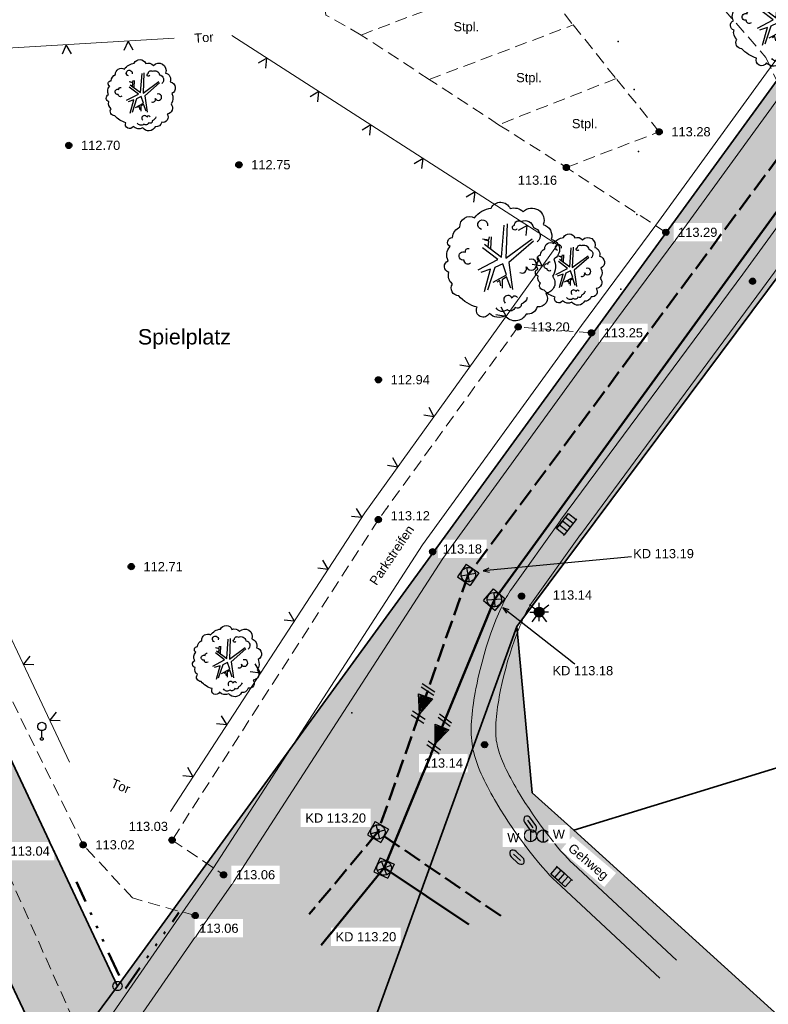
# Model space of a CAD drawing. Header units: metres. Extents: x 32322276 to 32322733, y 5638285 to 5638678.
# Tile 12 of 29: x 32322383 to 32322413, y 5638416 to 5638456. Entities that reach past the tile are written whole.
import ezdxf

# ---------------------------------------------------------------- set-up
doc = ezdxf.new("R2010")
doc.units = ezdxf.units.M
for name, pattern in [('1', [0]), ('120', [0]), ('121', [2, 0.75, -0.25, 0.75, -0.25]), ('123', [0]), ('125', [2, 0.75, -0.25, 0.75, -0.25]), ('20', [1.5, 0.5, -0.25, 0.5, -0.25]), ('68', [0]), ('77', [3.025, 1.025, -0.5, 0, -0.5, 0, -0.5, 0, -0.5])]:
    doc.linetypes.add(name, pattern=pattern)
doc.layers.get('0').update_dxf_attribs({"color": 1, "linetype": 'CONTINUOUS'})
for name, color, linetype in [('Allgemein', 7, 'CONTINUOUS'), ('alte Grenzen', 7, 'CONTINUOUS'), ('Beleuchtung', 7, 'CONTINUOUS'), ('Bäume Stäucher', 7, 'CONTINUOUS'), ('Ebene 1', 7, 'CONTINUOUS'), ('Ebene 301', 7, 'CONTINUOUS'), ('Ebene 303', 7, 'CONTINUOUS'), ('Fahrbahn', 7, 'CONTINUOUS'), ('Flurgrenze', 7, 'CONTINUOUS'), ('Höhenpunkte', 7, 'CONTINUOUS'), ('Höhentexte', 7, 'CONTINUOUS'), ('Schilder_ Wegweiser_ Signalisierung', 7, 'CONTINUOUS'), ('sonstiges', 7, 'CONTINUOUS'), ('Straßenkanal', 7, 'CONTINUOUS'), ('Texte zu Fahrbahn - Toptexte', 7, 'CONTINUOUS'), ('vorhandene Straße', 7, 'CONTINUOUS'), ('WS  GS  Hydrant  Gulli  usw', 7, 'CONTINUOUS')]:
    doc.layers.add(name, color=color, linetype=linetype)
doc.styles.add('n', font='Arial.ttf')
doc.styles.add('Textart 25', font='Arial.ttf')

# ---------------------------------------------------------------- blocks, each defined once
blk = doc.blocks.new('S18', base_point=(0, -0.25))
at = {"color": 0, "lineweight": -2}
for points in [[(-0.45, -0.225), (-0.45, 0.225)], [(0, 0.225), (-0.45, 0.225), (0.45, 0.225)], [(-0.225, 0.225), (-0.225, -0.225)], [(0.45, -0.225), (0, -0.225), (0, 0.225), (0.45, 0.225), (0.45, -0.225), (0.495, -0.225)], [(0.225, -0.225), (0.225, 0.225)], [(0, -0.225), (-0.45, -0.225), (-0.495, -0.225)]]:
    blk.add_lwpolyline(points, dxfattribs=at)
blk = doc.blocks.new('S10')
at = {"color": 0, "lineweight": -2}
blk.add_lwpolyline([(0.433013, -0.25, -0.577350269), (-0.433013, -0.25, -0.577350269), (0, 0.5, -0.577350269)], format="xyb", close=True, dxfattribs=at)
blk.add_lwpolyline([(0, 0.5), (0, -0.5)], dxfattribs=at)
blk = doc.blocks.new('S15')
at = {"color": 0, "lineweight": -2}
blk.add_lwpolyline([(0.25, 0.2), (-0.25, 0.2, 0.344344), (-0.5, 0, 0.352988), (-0.25, -0.2), (0.25, -0.2, 0.352988), (0.5, 0, 0.352988)], format="xyb", close=True, dxfattribs=at)
blk.add_lwpolyline([(-0.25, 0), (0.25, 0)], dxfattribs=at)
blk = doc.blocks.new('S4')
at = {"color": 7}
for points in [[(-0.5, 0.5), (0.5, 0.5), (0.5, -0.5)], [(-0.5, 0.5), (-0.5, -0.5)], [(-0.5, -0.5), (0.5, -0.5)]]:
    blk.add_lwpolyline(points, dxfattribs=at)
at = {"color": 0, "lineweight": -2}
blk.add_lwpolyline([(0.408503, -0.23585, -0.577350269), (-0.408503, -0.23585, -0.577350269), (0, 0.471699, -0.577350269)], format="xyb", close=True, dxfattribs=at)
for points in [[(0.333542, 0.333542), (-0.333542, -0.333542)], [(0.333542, -0.333542), (-0.333542, 0.333542)]]:
    blk.add_lwpolyline(points, dxfattribs=at)
blk = doc.blocks.new('S176', base_point=(0, -0.4))
at = {"color": 0, "lineweight": -2}
for points in [[(0.194856, 0.1625, -0.577350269), (-0.194856, 0.1625, -0.577350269), (0, 0.5, -0.577350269)], [(0.064952, -0.4375, -0.577350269), (-0.064952, -0.4375, -0.577350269), (0, -0.325, -0.577350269)]]:
    blk.add_lwpolyline(points, format="xyb", close=True, dxfattribs=at)
blk.add_lwpolyline([(0, -0.325), (0, 0.05)], dxfattribs=at)
blk = doc.blocks.new('S5')
at = {"true_color": 0xff7300}
blk.add_hatch(color=30, dxfattribs=at).paths.add_polyline_path([(0.2, 0), (0.193185, -0.051764), (0.173205, -0.1), (0.141421, -0.141421), (0.1, -0.173205), (0.051764, -0.193185), (0, -0.2), (-0.051764, -0.193185), (-0.1, -0.173205), (-0.141421, -0.141421), (-0.173205, -0.1), (-0.193185, -0.051764), (-0.2, 0), (-0.193185, 0.051764), (-0.173205, 0.1), (-0.141421, 0.141421), (-0.1, 0.173205), (-0.051764, 0.193185), (0, 0.2), (0.051764, 0.193185), (0.1, 0.173205), (0.141421, 0.141421), (0.173205, 0.1), (0.193185, 0.051764)], flags=0)
at = {"color": 0, "lineweight": -2}
for points in [[(-0.16, 0.12), (-0.4, 0.3)], [(-0.375, 0), (-0.2, 0)], [(0, 0.2), (0, 0.375)], [(0.16, 0.12), (0.4, 0.3)], [(0.375, 0), (0.2, 0)], [(-0.12, -0.16), (-0.3, -0.4)], [(0, -0.375), (0, -0.2)], [(0.12, -0.16), (0.3, -0.4)]]:
    blk.add_lwpolyline(points, dxfattribs=at)
blk.add_lwpolyline([(0.173205, -0.1, -0.577350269), (-0.173205, -0.1, -0.577350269), (0, 0.2, -0.577350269)], format="xyb", close=True, dxfattribs=at)
blk = doc.blocks.new('S3')
at = {"color": 0, "lineweight": -2}
blk.add_lwpolyline([(0.433013, -0.25, -0.5773502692), (-0.433013, -0.25, -0.5773502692), (0, 0.5, -0.5773502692)], format="xyb", close=True, dxfattribs=at)
blk = doc.blocks.new('S107')
at = {"lineweight": -2}
blk.add_hatch(color=0, dxfattribs=at).paths.add_polyline_path([(0.5, 0), (0.489765, -0.100649), (0.459479, -0.197178), (0.410382, -0.285634), (0.344483, -0.362396), (0.264482, -0.424322), (0.173653, -0.468876), (0.075714, -0.494234), (-0.025325, -0.499358), (-0.125326, -0.484039), (-0.220197, -0.448902), (-0.306053, -0.395388), (-0.379379, -0.325686), (-0.437173, -0.242651), (-0.47707, -0.149682), (-0.497435, -0.050584), (-0.497435, 0.050584), (-0.47707, 0.149682), (-0.437173, 0.242651), (-0.379379, 0.325686), (-0.306053, 0.395388), (-0.220197, 0.448902), (-0.125326, 0.484039), (-0.025325, 0.499358), (0.075714, 0.494234), (0.173653, 0.468876), (0.264482, 0.424322), (0.344483, 0.362396), (0.410382, 0.285634), (0.459479, 0.197178), (0.489765, 0.100649)], flags=0)
at = {"color": 0, "lineweight": -2}
blk.add_lwpolyline([(0.433013, -0.25, -0.5773502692), (-0.433013, -0.25, -0.5773502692), (0, 0.5, -0.5773502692)], format="xyb", close=True, dxfattribs=at)
blk = doc.blocks.new('S115')
at = {"color": 92, "true_color": 0x00cd00}
blk.add_lwpolyline([(0.38, 0.18, -0.720322), (0.4, 0.02, -0.293105), (0.39, -0.12, -0.60356), (0.335, -0.26, -0.682674), (0.265, -0.37, -0.389231), (0.175, -0.43, -0.560861), (0.005, -0.445, -0.33185), (-0.125, -0.425, -0.983969), (-0.225, -0.375, -0.154039), (-0.375, -0.28, -0.618334), (-0.425, -0.185, -0.323718), (-0.455, -0.09, -0.727182), (-0.46, 0.005, -0.3406), (-0.445, 0.12, -0.78117), (-0.425, 0.195, -0.280586), (-0.365, 0.28, -0.603026), (-0.245, 0.355, -0.210061), (-0.11, 0.435, -0.647135), (0.045, 0.43, -0.293004), (0.15, 0.405, -0.808724), (0.315, 0.3, -0.423577)], format="xyb", close=True, dxfattribs=at)
for points in [[(-0.19, 0.26, -2.311325), (-0.14, 0.29)], [(0.1, 0.265, -1.589785), (0.08, 0.295, -0.618917), (0.135, 0.325, -0.49854), (0.235, 0.275, -0.65059), (0.265, 0.16)], [(-0.28, -0.015, -0.683441), (-0.33, 0.01, -1.429021), (-0.32, 0.075, -0.554902), (-0.29, 0.105)], [(0.125, -0.09, 0.752735), (0.175, -0.045, 2.3423), (0.2, 0.015)], [(0.185, -0.295, -0.230204), (0.135, -0.35, -0.683441), (0.085, -0.375, -0.556841), (0.02, -0.395, -0.46095), (-0.07, -0.38)], [(0.105, -0.295, 0.635794), (0.06, -0.3, 1.273144), (0.005, -0.34)]]:
    blk.add_lwpolyline(points, format="xyb", dxfattribs=at)
at = {"color": 34}
for points in [[(-0.165, 0.14), (-0.025, 0.035), (-0.005, 0.295)], [(0.02, 0.305), (0.01, 0.025), (0.225, 0.185)], [(-0.18, 0.185), (-0.13, 0.175), (-0.125, 0.2)], [(-0.135, 0.115), (-0.13, 0.165), (-0.165, 0.175)], [(-0.11, 0.2), (-0.115, 0.105)], [(0.235, 0.165), (0.035, -0.01), (0.065, -0.23)], [(-0.215, -0.07), (-0.055, 0.015), (-0.18, 0.11)], [(-0.165, -0.245), (-0.115, -0.065), (-0.195, -0.09)], [(-0.095, -0.17), (0.015, -0.11), (-0.015, -0.02), (-0.08, -0.05), (-0.14, -0.235)], [(-0.03, -0.2), (-0.04, -0.155), (-0.065, -0.17)], [(0.05, -0.22), (0.015, -0.125), (-0.02, -0.15), (-0.02, -0.22)]]:
    blk.add_lwpolyline(points, dxfattribs=at)
blk = doc.blocks.new('S21')
at = {"color": 0, "lineweight": -2}
for points in [[(-0.4, 0.2), (-0.5, -0.2)], [(-0.4, -0.2), (-0.3, 0.2)], [(0.025, 0), (0.05, 0)], [(0.3, -0.2), (0.4, 0.2)], [(0.5, 0.2), (0.4, -0.2)]]:
    blk.add_lwpolyline(points, dxfattribs=at)
for points in [[(-0.3, 0), (0.2, 0.2), (0.2, -0.2)], [(-0.225, 0), (0.175, 0.15), (0.175, -0.15)], [(-0.15, 0), (0.15, 0.1), (0.15, -0.1)], [(-0.1, 0), (0.125, 0.075), (0.125, -0.075)], [(-0.05, 0), (0.1, 0.05), (0.1, -0.05)], [(0, 0), (0.075, 0.025), (0.075, -0.025)]]:
    blk.add_lwpolyline(points, close=True, dxfattribs=at)
blk = doc.blocks.new('S20', base_point=(0, -0.5))
at = {"color": 0, "lineweight": -2}
blk.add_lwpolyline([(-0.5, 0.5), (0, -0.5), (0.5, 0.5)], dxfattribs=at)

msp = doc.modelspace()

# ---------------------------------------------------------------- hatches: boundary and pattern name
at = {"layer": 'vorhandene Straße', "lineweight": 25, "true_color": 0xe6d499}
for points in [[(32322377.693, 5638390.9), (32322364.469, 5638375.554), (32322363.624, 5638369.784), (32322362.442, 5638373.945), (32322353.062, 5638375.49), (32322375.299, 5638401.46), (32322379.077, 5638406.551), (32322384.203, 5638413.458), (32322386.827, 5638416.994), (32322422.412, 5638465.866), (32322453.75, 5638495.375), (32322494.449, 5638536.254), (32322502.622, 5638544.464), (32322506.363, 5638548.221), (32322511.283, 5638550.273), (32322641.046, 5638604.39), (32322678.631, 5638620.063), (32322717.199, 5638636.145), (32322731.678, 5638642.183), (32322732.572, 5638639.315), (32322733.159, 5638637.434), (32322725.745, 5638634.305), (32322707.937, 5638626.878), (32322703.893, 5638625.192), (32322652.737, 5638603.859), (32322629.934, 5638594.349), (32322620.775, 5638590.529), (32322600.963, 5638582.266), (32322585.703, 5638575.902), (32322572.621, 5638570.446), (32322555.094, 5638563.137), (32322534.66, 5638554.614), (32322509.094, 5638543.952), (32322496.035, 5638531.135), (32322471.489, 5638507.042), (32322467.668, 5638503.292), (32322467.196, 5638502.829), (32322456.801, 5638492.626), (32322456.192, 5638492.029), (32322443.503, 5638479.574), (32322442.464, 5638478.554), (32322428.07, 5638464.427), (32322426.136, 5638462.53), (32322403.12, 5638431.659), (32322396.106, 5638412.279), (32322385.508, 5638399.98)], [(32322350.441, 5638494.262), (32322386.827, 5638416.994), (32322384.203, 5638413.458), (32322380.203, 5638421.902), (32322376.264, 5638430.014), (32322372.519, 5638438.153), (32322368.671, 5638446.29), (32322360.977, 5638462.563), (32322354.47, 5638476.323), (32322350.331, 5638484.726), (32322346.422, 5638493.221), (32322335.009, 5638521.385), (32322331.373, 5638531.205), (32322335.274, 5638532.387)], [(32322428.203, 5638390.399), (32322417.83, 5638399.887), (32322403.772, 5638412.748), (32322396.106, 5638412.279), (32322403.12, 5638431.659), (32322403.754, 5638424.878), (32322405.444, 5638423.349), (32322420.241, 5638409.947), (32322435.389, 5638414.756), (32322441.003, 5638396.784), (32322447.263, 5638376.724), (32322453.478, 5638356.806), (32322459.835, 5638336.432), (32322467.913, 5638317.008), (32322477.804, 5638293.218), (32322483.722, 5638290.595), (32322466.221, 5638284.521), (32322469.004, 5638290.933), (32322463.067, 5638305.396), (32322457.703, 5638318.454), (32322452.304, 5638331.624), (32322446.968, 5638344.631), (32322441.696, 5638357.485), (32322436.324, 5638370.583)]]:
    msp.add_hatch(color=41, dxfattribs=at).paths.add_polyline_path(points, flags=0)

# ---------------------------------------------------------------- linework, layer by layer
at = {"layer": 'alte Grenzen', "color": 7, "linetype": '1', "lineweight": 35}
for p, q in [((32322380.203, 5638421.902), (32322384.203, 5638413.458)), ((32322384.203, 5638413.458), (32322386.827, 5638416.994))]:
    msp.add_line(p, q, dxfattribs=at)
at = {"layer": 'Ebene 1', "color": 5, "linetype": '125', "lineweight": 50}
msp.add_line((32322402.469, 5638419.856), (32322397.456, 5638423.28, 113.205), dxfattribs=at)
at = {"layer": 'Ebene 1', "color": 7, "linetype": '77', "lineweight": 50}
for p, q in [((32322386.89, 5638417.421), (32322385.154, 5638421.243)), ((32322387.151, 5638416.899), (32322389.334, 5638419.994))]:
    msp.add_line(p, q, dxfattribs=at)
at = {"layer": 'Ebene 301', "lineweight": 18}
for p, q in [((32322412.341, 5638446.046, 113.179), (32322421.504, 5638458.622, 113.179)), ((32322413.147, 5638445.454, 113.179), (32322422.312, 5638458.034, 113.179)), ((32322402.797, 5638433.025, 113.11), (32322402.856, 5638433.117, 113.11)), ((32322402.856, 5638433.117, 113.11), (32322402.909, 5638433.191, 113.11)), ((32322402.585, 5638432.637, 113.11), (32322402.637, 5638432.741, 113.11)), ((32322402.637, 5638432.741, 113.11), (32322402.693, 5638432.845, 113.11)), ((32322402.693, 5638432.845, 113.11), (32322402.744, 5638432.934, 113.11)), ((32322402.744, 5638432.934, 113.11), (32322402.797, 5638433.025, 113.11)), ((32322402.376, 5638432.187, 113.11), (32322402.427, 5638432.302, 113.11)), ((32322402.427, 5638432.302, 113.11), (32322402.479, 5638432.419, 113.11)), ((32322402.479, 5638432.419, 113.11), (32322402.533, 5638432.534, 113.11)), ((32322402.533, 5638432.534, 113.11), (32322402.585, 5638432.637, 113.11)), ((32322403.525, 5638432.281, 113.11), (32322403.566, 5638432.357, 113.11)), ((32322403.566, 5638432.357, 113.11), (32322403.609, 5638432.431, 113.11)), ((32322403.609, 5638432.431, 113.11), (32322403.651, 5638432.504, 113.11)), ((32322403.651, 5638432.504, 113.11), (32322403.685, 5638432.558, 113.11)), ((32322403.685, 5638432.558, 113.11), (32322403.723, 5638432.611, 113.11)), ((32322402.171, 5638431.679, 113.11), (32322402.272, 5638431.933, 113.11)), ((32322402.272, 5638431.933, 113.11), (32322402.323, 5638432.06, 113.11)), ((32322402.323, 5638432.06, 113.11), (32322402.376, 5638432.187, 113.11)), ((32322403.294, 5638431.79, 113.11), (32322403.341, 5638431.897, 113.11)), ((32322403.341, 5638431.897, 113.11), (32322403.389, 5638432.003, 113.11)), ((32322403.389, 5638432.003, 113.11), (32322403.433, 5638432.098, 113.11)), ((32322403.433, 5638432.098, 113.11), (32322403.479, 5638432.19, 113.11)), ((32322403.479, 5638432.19, 113.11), (32322403.525, 5638432.281, 113.11)), ((32322402.069, 5638431.398, 113.11), (32322402.171, 5638431.679, 113.11)), ((32322403.105, 5638431.323, 113.11), (32322403.201, 5638431.562, 113.11)), ((32322403.201, 5638431.562, 113.11), (32322403.248, 5638431.681, 113.11)), ((32322403.248, 5638431.681, 113.11), (32322403.294, 5638431.79, 113.11)), ((32322401.879, 5638430.824, 113.11), (32322401.974, 5638431.11, 113.11)), ((32322401.974, 5638431.11, 113.11), (32322402.069, 5638431.398, 113.11)), ((32322403.014, 5638431.07, 113.11), (32322403.105, 5638431.323, 113.11)), ((32322401.787, 5638430.517, 113.11), (32322401.879, 5638430.824, 113.11)), ((32322402.833, 5638430.523, 113.11), (32322402.923, 5638430.797, 113.11)), ((32322402.923, 5638430.797, 113.11), (32322403.014, 5638431.07, 113.11)), ((32322401.705, 5638430.213, 113.11), (32322401.787, 5638430.517, 113.11)), ((32322402.749, 5638430.244, 113.11), (32322402.833, 5638430.523, 113.11)), ((32322401.548, 5638429.592, 113.11), (32322401.623, 5638429.909, 113.11)), ((32322401.623, 5638429.909, 113.11), (32322401.705, 5638430.213, 113.11)), ((32322402.593, 5638429.662, 113.11), (32322402.671, 5638429.953, 113.11)), ((32322402.671, 5638429.953, 113.11), (32322402.749, 5638430.244, 113.11)), ((32322401.485, 5638429.286, 113.11), (32322401.548, 5638429.592, 113.11)), ((32322402.524, 5638429.375, 113.11), (32322402.593, 5638429.662, 113.11)), ((32322401.424, 5638428.977, 113.11), (32322401.453, 5638429.133, 113.11)), ((32322401.453, 5638429.133, 113.11), (32322401.485, 5638429.286, 113.11)), ((32322402.434, 5638428.94, 113.11), (32322402.464, 5638429.085, 113.11)), ((32322402.464, 5638429.085, 113.11), (32322402.524, 5638429.375, 113.11)), ((32322401.35, 5638428.522, 113.11), (32322401.373, 5638428.676, 113.11)), ((32322401.373, 5638428.676, 113.11), (32322401.398, 5638428.826, 113.11)), ((32322401.398, 5638428.826, 113.11), (32322401.424, 5638428.977, 113.11)), ((32322402.384, 5638428.659, 113.11), (32322402.408, 5638428.8, 113.11)), ((32322402.408, 5638428.8, 113.11), (32322402.434, 5638428.94, 113.11)), ((32322401.312, 5638428.23, 113.11), (32322401.331, 5638428.376, 113.11)), ((32322401.331, 5638428.376, 113.11), (32322401.35, 5638428.522, 113.11)), ((32322402.323, 5638428.249, 113.11), (32322402.34, 5638428.384, 113.11)), ((32322402.34, 5638428.384, 113.11), (32322402.36, 5638428.518, 113.11)), ((32322402.36, 5638428.518, 113.11), (32322402.384, 5638428.659, 113.11)), ((32322401.275, 5638427.8, 113.11), (32322401.286, 5638427.94, 113.11)), ((32322401.286, 5638427.94, 113.11), (32322401.297, 5638428.08, 113.11)), ((32322401.297, 5638428.08, 113.11), (32322401.312, 5638428.23, 113.11)), ((32322402.283, 5638427.862, 113.11), (32322402.292, 5638427.989, 113.11)), ((32322402.292, 5638427.989, 113.11), (32322402.306, 5638428.114, 113.11)), ((32322402.306, 5638428.114, 113.11), (32322402.323, 5638428.249, 113.11)), ((32322401.263, 5638427.39, 113.11), (32322401.265, 5638427.523, 113.11)), ((32322401.265, 5638427.523, 113.11), (32322401.267, 5638427.655, 113.11)), ((32322401.267, 5638427.655, 113.11), (32322401.275, 5638427.8, 113.11)), ((32322402.263, 5638427.391, 113.11), (32322402.265, 5638427.506, 113.11)), ((32322402.265, 5638427.506, 113.11), (32322402.267, 5638427.621, 113.11)), ((32322402.267, 5638427.621, 113.11), (32322402.273, 5638427.735, 113.11)), ((32322402.273, 5638427.735, 113.11), (32322402.283, 5638427.862, 113.11)), ((32322401.265, 5638427.251, 113.11), (32322401.263, 5638427.39, 113.11)), ((32322401.273, 5638427.128, 113.11), (32322401.265, 5638427.251, 113.11)), ((32322401.281, 5638427.004, 113.11), (32322401.273, 5638427.128, 113.11)), ((32322402.265, 5638427.292, 113.11), (32322402.263, 5638427.391, 113.11)), ((32322402.271, 5638427.191, 113.11), (32322402.265, 5638427.292, 113.11)), ((32322402.277, 5638427.09, 113.11), (32322402.271, 5638427.191, 113.11)), ((32322402.286, 5638427.011, 113.11), (32322402.277, 5638427.09, 113.11)), ((32322401.296, 5638426.871, 113.11), (32322401.281, 5638427.004, 113.11)), ((32322401.315, 5638426.757, 113.11), (32322401.296, 5638426.871, 113.11)), ((32322401.335, 5638426.645, 113.11), (32322401.315, 5638426.757, 113.11)), ((32322402.301, 5638426.927, 113.11), (32322402.286, 5638427.011, 113.11)), ((32322402.315, 5638426.844, 113.11), (32322402.301, 5638426.927, 113.11)), ((32322402.333, 5638426.767, 113.11), (32322402.315, 5638426.844, 113.11)), ((32322402.36, 5638426.672, 113.11), (32322402.333, 5638426.767, 113.11)), ((32322402.387, 5638426.576, 113.11), (32322402.36, 5638426.672, 113.11)), ((32322401.365, 5638426.516, 113.11), (32322401.335, 5638426.645, 113.11)), ((32322401.398, 5638426.398, 113.11), (32322401.365, 5638426.516, 113.11)), ((32322401.432, 5638426.281, 113.11), (32322401.398, 5638426.398, 113.11)), ((32322401.474, 5638426.152, 113.11), (32322401.432, 5638426.281, 113.11)), ((32322402.418, 5638426.483, 113.11), (32322402.387, 5638426.576, 113.11)), ((32322402.457, 5638426.377, 113.11), (32322402.418, 5638426.483, 113.11)), ((32322402.497, 5638426.271, 113.11), (32322402.457, 5638426.377, 113.11)), ((32322402.539, 5638426.167, 113.11), (32322402.497, 5638426.271, 113.11)), ((32322401.52, 5638426.029, 113.11), (32322401.474, 5638426.152, 113.11)), ((32322401.565, 5638425.907, 113.11), (32322401.52, 5638426.029, 113.11)), ((32322401.619, 5638425.776, 113.11), (32322401.565, 5638425.907, 113.11)), ((32322402.59, 5638426.053, 113.11), (32322402.539, 5638426.167, 113.11)), ((32322402.64, 5638425.939, 113.11), (32322402.59, 5638426.053, 113.11)), ((32322402.693, 5638425.827, 113.11), (32322402.64, 5638425.939, 113.11)), ((32322401.675, 5638425.649, 113.11), (32322401.619, 5638425.776, 113.11)), ((32322401.731, 5638425.523, 113.11), (32322401.675, 5638425.649, 113.11)), ((32322401.794, 5638425.39, 113.11), (32322401.731, 5638425.523, 113.11)), ((32322402.753, 5638425.707, 113.11), (32322402.693, 5638425.827, 113.11)), ((32322402.813, 5638425.587, 113.11), (32322402.753, 5638425.707, 113.11)), ((32322402.875, 5638425.47, 113.11), (32322402.813, 5638425.587, 113.11)), ((32322402.942, 5638425.346, 113.11), (32322402.875, 5638425.47, 113.11)), ((32322401.858, 5638425.26, 113.11), (32322401.794, 5638425.39, 113.11)), ((32322401.923, 5638425.131, 113.11), (32322401.858, 5638425.26, 113.11)), ((32322401.994, 5638424.996, 113.11), (32322401.923, 5638425.131, 113.11)), ((32322403.01, 5638425.223, 113.11), (32322402.942, 5638425.346, 113.11)), ((32322403.079, 5638425.102, 113.11), (32322403.01, 5638425.223, 113.11)), ((32322403.153, 5638424.977, 113.11), (32322403.079, 5638425.102, 113.11)), ((32322402.066, 5638424.865, 113.11), (32322401.994, 5638424.996, 113.11)), ((32322402.138, 5638424.734, 113.11), (32322402.066, 5638424.865, 113.11)), ((32322402.215, 5638424.599, 113.11), (32322402.138, 5638424.734, 113.11)), ((32322403.302, 5638424.726, 113.11), (32322403.153, 5638424.977, 113.11)), ((32322403.457, 5638424.48, 113.11), (32322403.302, 5638424.726, 113.11)), ((32322402.293, 5638424.467, 113.11), (32322402.215, 5638424.599, 113.11)), ((32322402.449, 5638424.204, 113.11), (32322402.293, 5638424.467, 113.11)), ((32322403.622, 5638424.233, 113.11), (32322403.457, 5638424.48, 113.11)), ((32322402.619, 5638423.935, 113.11), (32322402.449, 5638424.204, 113.11)), ((32322402.79, 5638423.678, 113.11), (32322402.619, 5638423.935, 113.11)), ((32322403.787, 5638423.986, 113.11), (32322403.622, 5638424.233, 113.11)), ((32322403.953, 5638423.749, 113.11), (32322403.787, 5638423.986, 113.11)), ((32322404.122, 5638423.519, 113.11), (32322403.953, 5638423.749, 113.11)), ((32322404.29, 5638423.289, 113.11), (32322404.122, 5638423.519, 113.11)), ((32322403.668, 5638422.457, 113.11), (32322403.491, 5638422.688, 113.11)), ((32322404.775, 5638422.677, 113.11), (32322404.615, 5638422.876, 113.11)), ((32322404.923, 5638422.502, 113.11), (32322404.775, 5638422.677, 113.11)), ((32322403.836, 5638422.249, 113.11), (32322403.668, 5638422.457, 113.11)), ((32322404.004, 5638422.04, 113.11), (32322403.836, 5638422.249, 113.11)), ((32322404.17, 5638421.844, 113.11), (32322404.004, 5638422.04, 113.11)), ((32322404.319, 5638421.678, 113.11), (32322404.17, 5638421.844, 113.11)), ((32322404.47, 5638421.51, 113.11), (32322404.319, 5638421.678, 113.11)), ((32322404.617, 5638421.358, 113.11), (32322404.47, 5638421.51, 113.11)), ((32322404.739, 5638421.244, 113.11), (32322404.617, 5638421.358, 113.11))]:
    msp.add_line(p, q, dxfattribs=at)
at = {"layer": 'Fahrbahn', "lineweight": 18}
for p, q in [((32322417.302, 5638459.724, 113.38), (32322413.319, 5638454.255, 113.38)), ((32322390.744, 5638421.811, 113.38), (32322389.588, 5638420.151, 113.38)), ((32322389.588, 5638420.151, 113.38), (32322385.362, 5638414.058, 113.38))]:
    msp.add_line(p, q, dxfattribs=at)
at = {"layer": 'Fahrbahn', "color": 7, "linetype": '20', "lineweight": 18}
for p, q in [((32322405.425, 5638456.208, 113.168), (32322407.175, 5638454.02, 113.226)), ((32322399.547, 5638453.988, 112.992), (32322396.769, 5638455.797, 112.914)), ((32322402.382, 5638452.139, 113.053), (32322399.547, 5638453.988, 112.992)), ((32322402.382, 5638452.139, 113.053), (32322405.144, 5638450.391, 113.162)), ((32322409.205, 5638447.746, 113.289), (32322405.144, 5638450.391, 113.162))]:
    msp.add_line(p, q, dxfattribs=at)
at = {"layer": 'Flurgrenze', "color": 7, "true_color": 0xffffff}
for p in [(32322407.265, 5638455.535), (32322407.907, 5638453.57), (32322408.086, 5638451.039), (32322408.019, 5638448.473), (32322407.368, 5638445.421), (32322396.392, 5638428.146, 113.171)]:
    msp.add_point(p, dxfattribs=at)
at = {"layer": 'Höhentexte', "color": 7, "linetype": 'Continuous', "lineweight": 25}
for points, elevation in [([(32322401.987, 5638434.041), (32322401.746, 5638433.935), (32322402.002, 5638433.875)], 113.19), ([(32322402.807, 5638432.339), (32322402.559, 5638432.428), (32322402.704, 5638432.208)], 113.184)]:
    msp.add_lwpolyline(points, dxfattribs=dict(at, elevation=elevation))
at = {"layer": 'Straßenkanal', "color": 5, "linetype": '125', "lineweight": 50}
msp.add_line((32322397.456, 5638423.28, 113.205), (32322394.654, 5638419.93), dxfattribs=at)
at = {"layer": 'Straßenkanal', "color": 1, "linetype": '123', "lineweight": 50}
msp.add_line((32322401.165, 5638419.503), (32322397.709, 5638421.812, 113.204), dxfattribs=at)

# ---------------------------------------------------------------- block references
at = {"layer": 'alte Grenzen', "color": 7, "xscale": 0.375, "yscale": 0.375}
msp.add_blockref('S3', (32322386.827, 5638416.994), dxfattribs=at)
at = {"layer": 'Beleuchtung', "color": 7, "xscale": 1.0025, "yscale": 1.0025}
msp.add_blockref('S5', (32322404.035, 5638432.251), dxfattribs=at)
at = {"layer": 'Bäume Stäucher', "color": 94}
for p, xscale, yscale in [((32322413.808, 5638456.359), 4, 4), ((32322387.843, 5638453.345), 3, 3), ((32322402.627, 5638446.562), 5, 5), ((32322405.358, 5638446.231), 3, 3), ((32322391.362, 5638430.256), 3, 3)]:
    msp.add_blockref('S115', p, dxfattribs=dict(at, xscale=xscale, yscale=yscale))
at = {"layer": 'Ebene 303', "color": 7, "xscale": 0.375, "yscale": 0.375}
for p, rotation in [((32322384.737, 5638455.395, 112.796), 183.401379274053), ((32322387.257, 5638455.545, 112.814), 183.401379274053), ((32322392.924, 5638454.857, 112.9), 147.269988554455), ((32322395.048, 5638453.491, 112.956), 147.269988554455), ((32322397.172, 5638452.126, 113.012), 147.269988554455), ((32322399.296, 5638450.761, 113.068), 147.269988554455), ((32322401.42, 5638449.396, 113.124), 147.269988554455), ((32322403.544, 5638448.031, 113.18), 147.269988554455), ((32322404.16, 5638446.378, 113.214), 54.280233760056), ((32322402.686, 5638444.328, 113.217), 54.280233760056), ((32322401.212, 5638442.278, 113.221), 54.280233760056), ((32322399.737, 5638440.228, 113.225), 54.280233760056), ((32322398.263, 5638438.178, 113.229), 54.280233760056), ((32322395.42, 5638434.007, 113.208), 56.92966632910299), ((32322394.042, 5638431.891, 113.186), 56.92966632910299), ((32322382.99, 5638430.126, 112.953), 295.27814310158), ((32322392.664, 5638429.775, 113.164), 56.92966632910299), ((32322384.068, 5638427.843, 112.976), 295.27814310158), ((32322391.286, 5638427.659, 113.143), 56.92966632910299), ((32322389.908, 5638425.543, 113.121), 56.92966632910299)]:
    msp.add_blockref('S20', p, dxfattribs=dict(at, rotation=rotation))
at = {"layer": 'Höhenpunkte', "color": 7, "xscale": 0.2525, "yscale": 0.2525}
for p in [(32322408.93, 5638451.848, 113.275), (32322384.839, 5638451.294, 112.701), (32322391.785, 5638450.502, 112.75), (32322405.144, 5638450.391, 113.162), (32322409.205, 5638447.746, 113.289), (32322412.744, 5638445.75, 113.193), (32322403.179, 5638443.885, 113.205), (32322406.169, 5638443.645, 113.248), (32322397.473, 5638441.731, 112.939), (32322397.472, 5638436.025, 113.122), (32322399.689, 5638434.716, 113.178), (32322387.389, 5638434.108, 112.714), (32322403.316, 5638432.901, 113.138), (32322401.808, 5638426.842, 113.138), (32322389.054, 5638422.951, 113.032), (32322385.426, 5638422.754, 113.02), (32322391.159, 5638421.532, 113.059), (32322389.999, 5638419.866, 113.056)]:
    msp.add_blockref('S107', p, dxfattribs=at)
at = {"layer": 'Schilder_ Wegweiser_ Signalisierung', "color": 7, "xscale": 0.75, "yscale": 0.75}
msp.add_blockref('S176', (32322383.74, 5638427.079), dxfattribs=at)
at = {"layer": 'Straßenkanal', "color": 5}
for name, p, xscale, yscale, rotation in [('S4', (32322401.142, 5638433.776, 113.19), 0.6275, 0.6275, 325.84515411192), ('S21', (32322399.299, 5638428.528, 113.198), 1.5, 1.5, 70.650094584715), ('S4', (32322397.456, 5638423.28, 113.205), 0.6275, 0.6275, 330.553384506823)]:
    msp.add_blockref(name, p, dxfattribs=dict(at, xscale=xscale, yscale=yscale, rotation=rotation))
at = {"layer": 'Straßenkanal', "color": 1, "xscale": 0.6275, "yscale": 0.6275}
for p, rotation in [((32322402.207, 5638432.76, 113.184), 49.110231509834), ((32322397.709, 5638421.812, 113.204), 335.746283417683)]:
    msp.add_blockref('S4', p, dxfattribs=dict(at, rotation=rotation))
at = {"layer": 'WS  GS  Hydrant  Gulli  usw', "color": 5, "xscale": 0.875, "yscale": 0.875}
for p, rotation in [((32322405.314, 5638435.704, 113.179), 51.287337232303), ((32322405.08, 5638421.61, 113.11), 138.580344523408)]:
    msp.add_blockref('S18', p, dxfattribs=dict(at, rotation=rotation))
at = {"layer": 'WS  GS  Hydrant  Gulli  usw', "color": 4, "xscale": 0.75, "yscale": 0.75}
for p, rotation in [((32322403.669, 5638423.607, 113.242), 304.686177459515), ((32322403.13, 5638422.25, 113.166), 316.854067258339)]:
    msp.add_blockref('S15', p, dxfattribs=dict(at, rotation=rotation))
at = {"layer": 'WS  GS  Hydrant  Gulli  usw', "color": 4, "xscale": 0.5, "yscale": 0.5}
for p in [(32322403.677, 5638423.132, 113.221), (32322404.195, 5638423.112, 113.222)]:
    msp.add_blockref('S10', p, dxfattribs=at)

# ---------------------------------------------------------------- next in the draw order: texts
at = {"layer": 'Höhentexte', "color": 7, "lineweight": 25, "char_height": 0.375, "line_spacing_factor": 0.84, "style": 'n', "bg_fill": 2}
for s, insert, attachment_point in [('113.28', (32322409.43, 5638451.848, 113.275), 4), ('112.70', (32322385.339, 5638451.294, 112.701), 4), ('112.75', (32322392.285, 5638450.502, 112.75), 4), ('113.16', (32322404.767, 5638450.061, 113.162), 3), ('113.29', (32322409.705, 5638447.746, 113.289), 4), ('113.20', (32322403.679, 5638443.885, 113.205), 4), ('113.25', (32322406.669, 5638443.645, 113.248), 4), ('112.94', (32322397.973, 5638441.731, 112.939), 4), ('113.12', (32322397.974, 5638435.989, 113.122), 7), ('113.18', (32322400.1, 5638434.635, 113.178), 7), ('KD 113.19', (32322407.874, 5638434.445, 113.19), 7), ('112.71', (32322387.889, 5638434.108, 112.714), 4), ('113.14', (32322404.592, 5638432.949, 113.138), 4), ('KD 113.18', (32322404.581, 5638430.048, 113.184), 1), ('113.14', (32322400.924, 5638426.279, 113.138), 3), ('KD 113.20', (32322396.969, 5638423.659, 113.205), 9), ('113.03', (32322388.887, 5638423.314, 113.032), 9), ('113.04', (32322382.464, 5638422.498, 113.044), 4), ('113.02', (32322385.926, 5638422.754, 113.02), 4), ('113.06', (32322391.659, 5638421.532, 113.059), 4), ('113.06', (32322390.164, 5638419.54, 113.056), 1), ('KD 113.20', (32322398.202, 5638419.192, 113.204), 3)]:
    msp.add_mtext(s, dxfattribs=dict(at, insert=insert, attachment_point=attachment_point))
at = {"layer": 'sonstiges', "color": 7, "lineweight": 18, "insert": (32322387.658, 5638442.981), "char_height": 0.6275, "attachment_point": 7, "line_spacing_factor": 0.84, "style": 'Textart 25', "bg_fill": 2}
msp.add_mtext('Spielplatz', dxfattribs=at)
at = {"layer": 'Texte zu Fahrbahn - Toptexte', "color": 7, "lineweight": 25, "char_height": 0.375, "attachment_point": 7, "line_spacing_factor": 0.84, "style": 'n', "bg_fill": 2}
for s, insert in [('Stpl.', (32322400.539, 5638455.834)), ('Stpl.', (32322403.097, 5638453.759)), ('Stpl.', (32322405.371, 5638451.882)), ('W', (32322404.592, 5638423.004)), ('W', (32322402.735, 5638422.861))]:
    msp.add_mtext(s, dxfattribs=dict(at, insert=insert))
for s, insert, rotation in [('Tor', (32322389.975, 5638455.473), 4.0282), ('Parkstreifen', (32322397.4, 5638433.308), 56.0883), ('Tor', (32322386.521, 5638425.123), 337.9319), ('Gehweg', (32322405.108, 5638422.473), 319.7077)]:
    msp.add_mtext(s, dxfattribs=dict(at, insert=insert, rotation=rotation))

# ---------------------------------------------------------------- next in the draw order: linework, layer by layer
at = {"layer": 'Allgemein', "color": 7, "linetype": '1', "lineweight": 35}
for p, q in [((32322350.441, 5638494.262), (32322386.827, 5638416.994)), ((32322386.827, 5638416.994), (32322422.412, 5638465.866))]:
    msp.add_line(p, q, dxfattribs=at)
at = {"layer": 'alte Grenzen', "color": 7, "linetype": '1', "lineweight": 35}
msp.add_line((32322403.12, 5638431.659), (32322396.106, 5638412.279), dxfattribs=at)
for points in [[(32322428.07, 5638464.427), (32322426.136, 5638462.53), (32322403.12, 5638431.659)], [(32322437.728, 5638433.275), (32322431.681, 5638431.412), (32322405.444, 5638423.349)], [(32322405.444, 5638423.349), (32322403.754, 5638424.878), (32322403.12, 5638431.659)], [(32322405.444, 5638423.349), (32322420.241, 5638409.947), (32322435.389, 5638414.756)]]:
    msp.add_lwpolyline(points, dxfattribs=at)
at = {"layer": 'Bäume Stäucher', "color": 7, "linetype": '20', "lineweight": 18}
msp.add_polyline3d([(32322406.169, 5638443.645, 113.248), (32322403.179, 5638443.885, 113.205), (32322397.472, 5638436.025, 113.122), (32322389.054, 5638422.951, 113.032), (32322391.159, 5638421.532, 113.059)], dxfattribs=at)
at = {"layer": 'Ebene 301', "lineweight": 18}
for p, q in [((32322404.912, 5638436.001, 113.179), (32322412.341, 5638446.046, 113.179)), ((32322405.716, 5638435.407, 113.179), (32322413.147, 5638445.454, 113.179)), ((32322402.909, 5638433.191, 113.138), (32322404.907, 5638435.994, 113.138)), ((32322403.723, 5638432.611, 113.138), (32322405.721, 5638435.414, 113.138)), ((32322402.961, 5638423.421, 113.11), (32322402.79, 5638423.678, 113.11)), ((32322403.14, 5638423.166, 113.11), (32322402.961, 5638423.421, 113.11)), ((32322403.315, 5638422.927, 113.11), (32322403.14, 5638423.166, 113.11)), ((32322404.454, 5638423.076, 113.11), (32322404.29, 5638423.289, 113.11)), ((32322404.615, 5638422.876, 113.11), (32322404.454, 5638423.076, 113.11)), ((32322403.491, 5638422.688, 113.11), (32322403.315, 5638422.927, 113.11)), ((32322405.063, 5638422.346, 113.11), (32322404.923, 5638422.502, 113.11)), ((32322405.201, 5638422.192, 113.11), (32322405.063, 5638422.346, 113.11)), ((32322405.317, 5638422.072, 113.11), (32322405.201, 5638422.192, 113.11)), ((32322405.421, 5638421.976, 113.11), (32322405.317, 5638422.072, 113.11)), ((32322409.644, 5638418.048, 113.158), (32322405.421, 5638421.976, 113.158)), ((32322408.962, 5638417.316, 113.158), (32322404.739, 5638421.244, 113.158))]:
    msp.add_line(p, q, dxfattribs=at)
at = {"layer": 'Ebene 303', "color": 7, "linetype": '68', "lineweight": 18}
for points in [[(32322384.87, 5638426.133, 112.994), (32322371.423, 5638454.609, 112.699), (32322389.142, 5638455.662, 112.828)], [(32322391.495, 5638455.781, 112.862), (32322404.785, 5638447.239, 113.212), (32322396.923, 5638436.306, 113.232), (32322388.984, 5638424.114, 113.106)]]:
    msp.add_polyline3d(points, dxfattribs=at)
at = {"layer": 'Fahrbahn', "color": 7, "linetype": '20', "lineweight": 18}
for p, q in [((32322399.547, 5638453.988, 112.992), (32322405.425, 5638456.208, 113.168)), ((32322407.175, 5638454.02, 113.226), (32322402.382, 5638452.139, 113.053))]:
    msp.add_line(p, q, dxfattribs=at)
at = {"layer": 'Fahrbahn', "lineweight": 18}
for p, q in [((32322413.319, 5638454.255, 113.38), (32322408.802, 5638448.042, 113.38)), ((32322414.127, 5638453.667, 113.38), (32322409.608, 5638447.45, 113.38)), ((32322408.802, 5638448.042, 113.38), (32322405.766, 5638443.941, 113.38)), ((32322409.608, 5638447.45, 113.38), (32322406.572, 5638443.349, 113.38)), ((32322405.766, 5638443.941, 113.38), (32322399.276, 5638434.999, 113.38)), ((32322406.572, 5638443.349, 113.38), (32322400.102, 5638434.433, 113.38)), ((32322399.276, 5638434.999, 113.38), (32322390.744, 5638421.811, 113.38)), ((32322400.102, 5638434.433, 113.38), (32322391.574, 5638421.253, 113.38)), ((32322391.574, 5638421.253, 113.38), (32322390.41, 5638419.581, 113.38)), ((32322390.41, 5638419.581, 113.38), (32322386.184, 5638413.488, 113.38))]:
    msp.add_line(p, q, dxfattribs=at)
at = {"layer": 'Fahrbahn', "color": 7, "linetype": '20', "lineweight": 18}
for points in [[(32322389.999, 5638419.866, 113.056), (32322387.433, 5638420.588, 113.078), (32322385.426, 5638422.754, 113.02), (32322376.636, 5638440.579, 112.77), (32322369.629, 5638455.021, 112.691), (32322363.142, 5638468.535, 112.689), (32322354.557, 5638486.666, 112.629), (32322347.988, 5638500.404, 112.586), (32322342.92, 5638511.102, 112.546), (32322340.782, 5638515.756, 112.543)], [(32322385.773, 5638413.773, 113.018), (32322385.323, 5638414.94, 113.074), (32322381.964, 5638422.498, 113.044), (32322374.047, 5638438.939, 112.829), (32322366.915, 5638453.831, 112.76), (32322360.523, 5638467.143, 112.751), (32322351.89, 5638485.106, 112.673), (32322345.062, 5638499.507, 112.625)], [(32322396.769, 5638455.797, 112.914), (32322395.325, 5638456.613, 112.876), (32322394.794, 5638461.473, 112.879), (32322398.16, 5638464.274, 112.927), (32322402.473, 5638467.749, 113.008), (32322404.319, 5638465.51, 113.058), (32322408.138, 5638460.817, 113.217), (32322413.28, 5638454.885, 113.325), (32322413.723, 5638453.961, 113.318)], [(32322396.769, 5638455.797, 112.914), (32322403.656, 5638458.417, 113.114), (32322405.425, 5638456.208, 113.168)], [(32322405.144, 5638450.391, 113.162), (32322408.93, 5638451.848, 113.275), (32322407.175, 5638454.02, 113.226)]]:
    msp.add_polyline3d(points, dxfattribs=at)
at = {"layer": 'Höhentexte', "color": 7, "linetype": 'Continuous', "lineweight": 25}
for p, q in [((32322407.799, 5638434.508, 113.19), (32322401.746, 5638433.935, 113.19)), ((32322405.491, 5638430.123, 113.184), (32322402.559, 5638432.428, 113.184))]:
    msp.add_line(p, q, dxfattribs=at)
at = {"layer": 'Straßenkanal', "color": 5, "linetype": '121', "lineweight": 50}
for p, q in [((32322428.174, 5638470.136, 113.388), (32322401.142, 5638433.776, 113.19)), ((32322401.142, 5638433.776, 113.19), (32322397.456, 5638423.28, 113.205))]:
    msp.add_line(p, q, dxfattribs=at)
at = {"layer": 'Straßenkanal', "color": 1, "linetype": '120', "lineweight": 50}
for p, q in [((32322428.168, 5638468.45, 113.378), (32322402.207, 5638432.76, 113.184)), ((32322402.207, 5638432.76, 113.184), (32322397.709, 5638421.812, 113.204))]:
    msp.add_line(p, q, dxfattribs=at)
at = {"layer": 'Straßenkanal', "color": 1, "linetype": '123', "lineweight": 50}
msp.add_line((32322397.709, 5638421.812, 113.204), (32322395.136, 5638418.657), dxfattribs=at)

# ---------------------------------------------------------------- next in the draw order: block references
at = {"layer": 'Ebene 303', "color": 7, "xscale": 0.375, "yscale": 0.375, "rotation": 56.92966632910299}
msp.add_blockref('S20', (32322396.798, 5638436.122, 113.23), dxfattribs=at)
at = {"layer": 'Straßenkanal', "color": 1, "xscale": 1.5, "yscale": 1.5, "rotation": 67.665047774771}
msp.add_blockref('S21', (32322399.958, 5638427.286, 113.194), dxfattribs=at)

doc.saveas('drawing.dxf')
